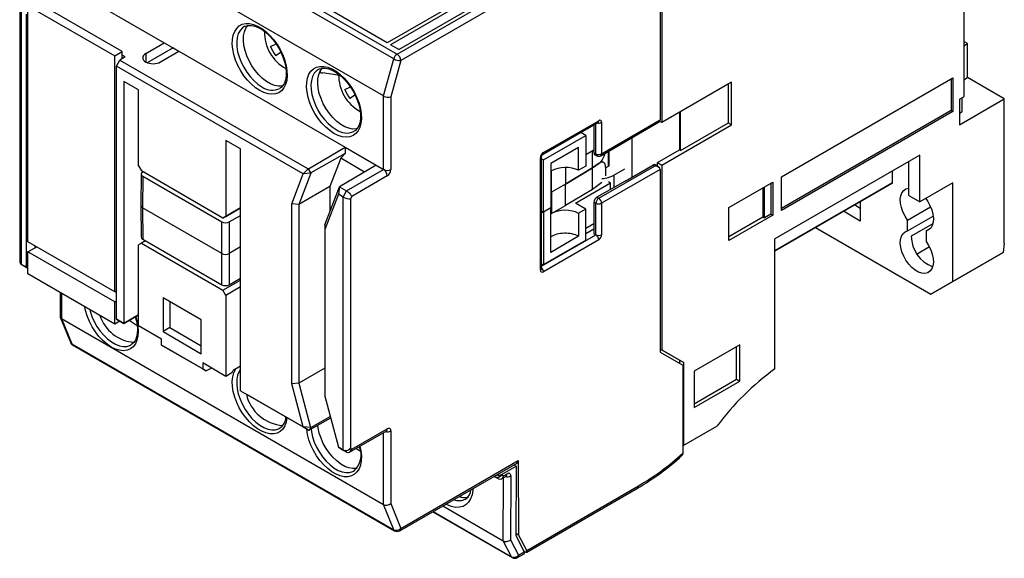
# Model space of a CAD drawing. Header units: millimetres. Extents: x 0 to 1397, y 0 to 1080.
# Tile 13 of 15: x 732 to 1048, y 650 to 823. Entities that reach past the tile are written whole.
import ezdxf

# ---------------------------------------------------------------- set-up
doc = ezdxf.new("R2010")
doc.units = ezdxf.units.MM
doc.header["$LTSCALE"] = 5

msp = doc.modelspace()

# ---------------------------------------------------------------- linework, layer by layer
for p, q in [((1034.88, 879.19), (1034.88, 798.08)), ((852.04, 810.18), (748.81, 869.78)), ((749.91, 871.3), (853.15, 811.7)), ((848.8, 798.3), (745.56, 857.9)), ((937.54, 849.26), (937.54, 790.68)), ((938.01, 849.05), (938.01, 789.79)), ((745.56, 834.35), (778.44, 815.37)), ((880.14, 832.73), (849.97, 815.31)), ((881.17, 832.14), (851, 814.72)), ((853.67, 813.18), (883.84, 830.6)), ((891.95, 831.38), (854.33, 809.66)), ((734.77, 827.24), (762.59, 811.19)), ((734.77, 751.58), (734.77, 827.24)), ((764.94, 812.55), (737.13, 828.61)), ((849.97, 815.31), (827.58, 828.24)), ((853.15, 811.7), (885.13, 830.16)), ((732.11, 826.02), (732.11, 745.25)), ((732.59, 825.51), (732.59, 744.4)), ((734.23, 824.57), (734.23, 743.46)), ((804.26, 820.63), (804.12, 820.56)), ((772.55, 811.94), (778.44, 815.37)), ((778.44, 815.37), (783.15, 812.65)), ((812.52, 814.14), (814.14, 814.92)), ((814.14, 814.92), (814.23, 815.14)), ((814.32, 815.01), (814.14, 814.92)), ((853.67, 813.18), (851, 814.72)), ((1036.06, 815.09), (1034.88, 815.77)), ((1034.88, 814.41), (1036.06, 815.09)), ((1036.06, 804.2), (1036.06, 815.09)), ((762.59, 811.19), (764.94, 812.55)), ((764.94, 810.23), (764.94, 812.55)), ((772.55, 811.94), (772.55, 809.2)), ((781.27, 813.74), (773.01, 808.98)), ((777.26, 809.21), (783.15, 812.65)), ((781.27, 813.74), (783.15, 812.65)), ((781.27, 813.74), (781.27, 813.74)), ((783.15, 812.65), (836.48, 781.87)), ((815.69, 812.22), (814.21, 811.21)), ((815.86, 812.33), (815.69, 812.22)), ((815.93, 812.2), (815.69, 812.22)), ((762.59, 735.52), (762.59, 811.19)), ((763.13, 807.88), (764.24, 809.82)), ((765.95, 810.82), (764.24, 809.82)), ((764.24, 809.82), (824.61, 774.97)), ((765.95, 810.82), (764.94, 811.4)), ((848.8, 798.3), (852.04, 810.18)), ((854.33, 809.66), (851.15, 798.05)), ((823.01, 773.31), (763.13, 807.88)), ((763.13, 726.77), (763.13, 807.88)), ((828.07, 806.89), (827.93, 806.82)), ((828.46, 806.33), (828.46, 805.79)), ((834.17, 804.98), (829.16, 805.69)), ((770.19, 800.27), (765.48, 802.99)), ((765.48, 802.99), (765.48, 725.42)), ((960.4, 802.71), (938.01, 789.79)), ((959.37, 789.7), (959.37, 802.12)), ((960.4, 789.1), (960.4, 802.71)), ((976.43, 772.36), (1031.35, 804.07)), ((1030.77, 803.73), (1030.77, 793.65)), ((1031.35, 804.07), (1031.35, 793.32)), ((1034.88, 803.52), (1036.06, 804.2)), ((1047.85, 797.4), (1036.06, 804.2)), ((770.19, 775.91), (770.19, 800.27)), ((836.32, 800.4), (837.94, 801.18)), ((837.94, 801.18), (838.04, 801.4)), ((838.13, 801.27), (837.94, 801.18)), ((839.5, 798.48), (838.02, 797.47)), ((839.66, 798.59), (839.5, 798.48)), ((839.73, 798.46), (839.5, 798.48)), ((848.8, 774.76), (848.8, 798.3)), ((851.15, 798.05), (851.15, 774.76)), ((1033.47, 797.26), (1034.88, 798.08)), ((1033.47, 789.1), (1047.85, 797.4)), ((1033.47, 797.26), (1033.47, 789.1)), ((1034.3, 793.28), (1034.3, 797.74)), ((1047.85, 751.13), (1047.85, 797.4)), ((943.67, 793.05), (943.67, 781.08)), ((944.05, 780.85), (944.05, 793.27)), ((1030.77, 793.65), (976.43, 762.28)), ((1031.35, 793.32), (976.43, 761.61)), ((1030.77, 793.65), (1031.35, 793.32)), ((1033.47, 792.8), (1034.3, 793.28)), ((899.75, 779.54), (917.5, 789.78)), ((900.03, 780.15), (917.77, 790.39)), ((916.86, 779.76), (916.86, 789.41)), ((918.44, 779.16), (936.96, 789.86)), ((918.72, 779.78), (937.54, 790.64)), ((918.72, 789.85), (918.72, 779.78)), ((938.01, 789.79), (937.34, 790.17)), ((944.05, 780.85), (959.37, 789.7)), ((959.37, 789.7), (960.4, 789.1)), ((913.62, 785.69), (912.03, 786.62)), ((916.22, 789.05), (916.22, 780.08)), ((938.01, 776.18), (960.4, 789.1)), ((802.95, 781.35), (798.24, 784.08)), ((798.24, 784.08), (798.24, 759.72)), ((900.03, 777.84), (913.62, 785.69)), ((913.62, 785.69), (913.62, 775.8)), ((928.46, 772.28), (928.46, 784.95)), ((802.95, 703.78), (802.95, 781.35)), ((824.76, 774.96), (836.48, 781.87)), ((836.48, 779.88), (825.51, 773.65)), ((835.08, 778.32), (836.48, 779.88)), ((836.48, 781.87), (846.44, 776.12)), ((836.48, 781.87), (836.48, 779.88)), ((911.34, 781.83), (902.38, 776.66)), ((911.34, 774.48), (911.34, 781.83)), ((913.62, 779.57), (916.22, 781.08)), ((915.78, 775.23), (915.78, 780.82)), ((916.22, 780.08), (916.86, 779.76)), ((920.88, 775.76), (920.88, 780.57)), ((921.17, 776.17), (921.17, 780.74)), ((936.6, 776.99), (943.67, 781.08)), ((944.05, 780.85), (943.67, 781.08)), ((835.08, 778.32), (831.58, 769.24)), ((842.7, 773.92), (835.08, 778.32)), ((899.08, 742.51), (899.08, 778.51)), ((899.48, 743.05), (899.48, 779.06)), ((900.03, 777.84), (899.48, 778.16)), ((900.03, 761.05), (900.03, 777.84)), ((917.89, 776.73), (915.78, 775.23)), ((915.78, 775.23), (917.89, 776.73)), ((916.53, 779.45), (917.18, 779.13)), ((919.38, 777), (918.63, 777.43)), ((936.6, 775.76), (936.6, 776.99)), ((936.6, 776.99), (938.01, 776.18)), ((1020.74, 779.3), (974.31, 752.49)), ((1017.21, 766.37), (1017.21, 777.26)), ((1020.74, 764.33), (1020.74, 779.3)), ((770.19, 775.91), (771.13, 774.28)), ((797.3, 759.17), (771.13, 774.28)), ((771.65, 773.98), (771.58, 773.93)), ((824.61, 774.97), (823.01, 773.31)), ((824.76, 774.96), (824.61, 774.97)), ((825.51, 773.65), (824.76, 774.96)), ((825.43, 773.55), (825.51, 773.65)), ((846.44, 776.12), (834.64, 769.18)), ((836.95, 767.85), (848.8, 774.76)), ((846.44, 776.12), (848.8, 774.76)), ((902.38, 776.66), (902.38, 762.42)), ((902.62, 767.45), (902.62, 774.3)), ((907.1, 775.39), (907.1, 770.04)), ((915.78, 775.23), (907.1, 770.04)), ((907.1, 770.04), (915.78, 775.23)), ((913.62, 775.8), (911.34, 774.48)), ((915.78, 768.38), (915.78, 775.23)), ((917.81, 765.52), (935.69, 775.85)), ((937.54, 774.78), (918.72, 763.91)), ((920, 775.25), (920.88, 775.76)), ((920, 775.51), (920, 772.72)), ((922.64, 772.94), (926.11, 774.95)), ((926.29, 771.03), (935.18, 776.16)), ((935.69, 775.85), (935.18, 776.16)), ((937.03, 775.49), (935.86, 776.22)), ((937.54, 774.74), (937.54, 716.16)), ((938.01, 776.18), (938.01, 716.91)), ((1012.02, 770.45), (1012.02, 774.26)), ((771.09, 773.26), (771, 763.19)), ((771.58, 772.57), (771.49, 762.5)), ((771.58, 772.57), (796.94, 757.93)), ((819.33, 763.76), (823.01, 773.31)), ((825.43, 773.55), (821.57, 763.53)), ((825.43, 773.55), (823.01, 773.31)), ((849.98, 772.72), (838.62, 766.09)), ((910.35, 763.96), (921.59, 770.45)), ((918.79, 770.52), (915.78, 768.38)), ((926.29, 771.03), (917.18, 765.89)), ((920.87, 770.88), (921.59, 770.45)), ((921.59, 768.38), (921.59, 770.45)), ((922.64, 772.94), (922.64, 768.97)), ((959.46, 762.57), (973.6, 770.73)), ((973.6, 770.73), (973.6, 760.12)), ((974.31, 748.68), (1012.02, 770.45)), ((976.43, 761.61), (976.43, 772.36)), ((1012.02, 770.45), (1002.59, 765.01)), ((1031.35, 770.45), (1020.74, 764.33)), ((1031.35, 738.88), (1031.35, 770.45)), ((831.58, 769.24), (821.57, 763.53)), ((829.94, 756.99), (834.64, 769.18)), ((831.58, 769.24), (831.58, 761.25)), ((834.64, 769.18), (834.3, 766.8)), ((834.64, 769.18), (836.95, 767.85)), ((835.83, 765.91), (836.95, 767.85)), ((902.38, 767.31), (902.62, 767.45)), ((902.62, 767.45), (902.38, 767.31)), ((907.1, 770.04), (902.62, 767.45)), ((907.1, 770.04), (902.62, 767.45)), ((902.62, 767.45), (902.62, 760.6)), ((907.1, 763.18), (907.1, 770.04)), ((915.78, 768.38), (907.1, 763.18)), ((970.45, 768.91), (970.45, 759.48)), ((970.9, 759.22), (970.9, 769.17)), ((973.02, 770.4), (973.02, 760.45)), ((834.3, 766.8), (829.94, 755.48)), ((835.83, 765.91), (834.3, 766.8)), ((835.83, 684.8), (835.83, 765.91)), ((838.62, 766.09), (838.19, 765.35)), ((838.19, 765.35), (838.19, 685.37)), ((916.86, 763.89), (916.22, 764.26)), ((916.22, 764.26), (916.22, 754.19)), ((917.18, 765.89), (917.81, 765.52)), ((1002.59, 765.01), (974.31, 748.68)), ((1001.65, 764.46), (1001.65, 758.2)), ((1017.21, 766.37), (1020.74, 764.33)), ((771, 763.18), (771.09, 753.11)), ((796.94, 747.81), (771.49, 762.5)), ((771.49, 762.5), (771.58, 752.43)), ((802.95, 762.44), (797.3, 759.17)), ((798.24, 759.72), (802.95, 762.44)), ((802.95, 762.03), (802.6, 762.23)), ((821.57, 763.53), (819.33, 763.76)), ((819.33, 706), (819.33, 763.76)), ((821.57, 763.53), (821.57, 706.23)), ((900.03, 761.05), (899.48, 761.37)), ((899.48, 761.07), (900.03, 761.05)), ((902.38, 762.42), (900.03, 761.05)), ((902.38, 762.42), (900.03, 761.05)), ((900.03, 761.05), (900.03, 744.27)), ((902.38, 748.17), (902.38, 762.42)), ((902.62, 760.6), (907.1, 763.18)), ((913.62, 762.01), (910.35, 763.96)), ((913.62, 762.01), (911.34, 760.69)), ((913.62, 752.12), (913.62, 762.01)), ((916.86, 753.82), (916.86, 763.89)), ((918.72, 763.91), (918.72, 753.84)), ((959.46, 751.95), (959.46, 762.57)), ((1001.65, 758.2), (996.23, 761.33)), ((1001.65, 762.28), (999.76, 763.37)), ((1016.85, 758.49), (1024.21, 762.73)), ((796.94, 747.81), (796.94, 757.93)), ((797.3, 759.17), (798.24, 759.72)), ((799.3, 757.93), (802.95, 760.04)), ((799.3, 757.93), (799.3, 747.81)), ((911.34, 760.69), (911.34, 753.34)), ((973.6, 760.12), (959.46, 751.95)), ((970.45, 759.48), (959.46, 753.14)), ((970.45, 759.48), (970.9, 759.22)), ((973.02, 760.45), (970.9, 759.22)), ((973.02, 760.45), (973.6, 760.12)), ((1016.85, 755.06), (1025.04, 759.79)), ((1016.85, 755.06), (1016.85, 758.49)), ((829.94, 756.99), (829.94, 755.48)), ((829.94, 755.48), (829.94, 702.04)), ((913.62, 755.9), (916.22, 757.41)), ((913.62, 754.24), (916.22, 755.75)), ((987.27, 756.16), (1024.28, 734.8)), ((1024.92, 757.35), (1018.03, 753.37)), ((1022.74, 755.08), (1024.21, 755.93)), ((1022.74, 755.08), (1022.74, 751.66)), ((762.59, 735.52), (734.77, 751.58)), ((772.47, 751.91), (771.13, 751.14)), ((771.58, 752.43), (796.94, 737.79)), ((899.48, 743.78), (916.86, 753.82)), ((917.77, 752.21), (900.03, 741.96)), ((900.03, 744.27), (913.62, 752.12)), ((911.34, 753.34), (902.38, 748.17)), ((916.22, 754.19), (916.86, 753.82)), ((974.31, 710.83), (974.31, 752.49)), ((734.77, 748.33), (737.58, 749.96)), ((762.59, 732.28), (734.77, 748.33)), ((734.77, 741.26), (734.77, 748.33)), ((737.07, 749.66), (737.07, 750.25)), ((771.13, 751.14), (770.19, 750.6)), ((770.19, 724.62), (770.19, 750.6)), ((771.13, 751.14), (797.3, 736.04)), ((802.95, 749.92), (799.3, 747.81)), ((1023.83, 749.92), (1019.89, 747.64)), ((1047.85, 751.13), (1047.43, 748.16)), ((796.94, 737.79), (796.94, 747.81)), ((799.3, 747.81), (799.3, 737.79)), ((1031.35, 738.88), (1047.43, 748.16)), ((1047.43, 748.16), (1039.11, 743.36)), ((732.59, 744.4), (734.23, 743.46)), ((732.59, 744.4), (733.71, 743.75)), ((734.77, 743.14), (733.71, 743.75)), ((734.23, 743.46), (734.77, 743.14)), ((900.03, 744.27), (899.48, 744.28)), ((1039.11, 743.36), (1024.28, 734.8)), ((762.59, 725.2), (734.77, 741.26)), ((797.3, 736.04), (802.95, 739.3)), ((799.3, 737.79), (802.95, 739.9)), ((1024.28, 734.8), (1031.35, 738.88)), ((762.59, 735.52), (763.13, 735.84)), ((798.24, 734.4), (797.3, 736.04)), ((802.95, 737.12), (798.24, 734.4)), ((745.07, 735.31), (745.07, 727.73)), ((745.56, 735.03), (745.56, 726.98)), ((762.59, 732.28), (763.13, 732.59)), ((790.34, 726.58), (778.09, 733.65)), ((778.09, 733.65), (778.09, 722.77)), ((798.24, 734.4), (798.24, 708.43)), ((762.59, 725.2), (762.59, 732.28)), ((780.3, 732.37), (780.3, 724.05)), ((745.12, 727.45), (748.36, 719.35)), ((745.56, 726.98), (848.8, 667.38)), ((745.56, 726.98), (748.81, 718.85)), ((763.13, 726.77), (765.48, 725.42)), ((764.24, 726.13), (763.13, 726.77)), ((765.48, 725.42), (770.19, 728.14)), ((770.19, 728.14), (765.48, 725.42)), ((790.34, 715.69), (790.34, 726.58)), ((764.22, 726.14), (762.59, 725.2)), ((765.48, 725.42), (764.24, 726.13)), ((765.48, 725.42), (765.48, 725.42)), ((777.63, 720.32), (770.19, 724.62)), ((780.3, 724.05), (778.09, 722.77)), ((780.3, 724.05), (790.34, 718.25)), ((777.63, 718.4), (777.63, 720.32)), ((778.09, 722.77), (790.34, 715.69)), ((748.81, 718.85), (852.04, 659.25)), ((749.08, 718.52), (852.31, 658.92)), ((767.69, 718.45), (767.87, 718.55)), ((777.63, 718.4), (790.8, 710.8)), ((778.74, 717.76), (777.63, 718.4)), ((791.92, 710.15), (778.74, 717.76)), ((943.67, 713.64), (937.54, 717.18)), ((937.54, 717.18), (938.01, 716.91)), ((938.01, 716.91), (945.08, 712.83)), ((962.99, 718.54), (948.38, 710.1)), ((961.96, 707.5), (961.96, 717.95)), ((962.99, 706.9), (962.99, 718.54)), ((937.54, 716.16), (944.73, 712.01)), ((943.67, 713.64), (943.67, 712.62)), ((943.67, 713.64), (945.08, 712.83)), ((798.24, 708.43), (790.8, 712.72)), ((790.8, 712.72), (790.8, 710.8)), ((790.8, 710.8), (791.92, 710.15)), ((793.6, 711.1), (791.92, 710.15)), ((802.95, 711.68), (800.59, 710.32)), ((829.94, 711.02), (821.57, 706.23)), ((944.73, 712.01), (944.73, 683.75)), ((945.08, 686.36), (945.08, 712.83)), ((800.13, 709.51), (798.24, 708.43)), ((800.13, 709.51), (800.59, 710.32)), ((948.38, 710.1), (948.38, 698.47)), ((948.38, 699.66), (961.96, 707.5)), ((961.96, 707.5), (962.99, 706.9)), ((821.57, 706.23), (819.33, 706)), ((823.01, 692.2), (819.33, 706)), ((821.57, 706.23), (825.34, 692.07)), ((948.38, 698.47), (962.99, 706.9)), ((802.95, 703.78), (823.01, 692.2)), ((802.95, 703.78), (805.18, 702.49)), ((824.85, 691.14), (805.18, 702.49)), ((829.94, 702.04), (834.3, 685.69)), ((831.8, 695.05), (824.98, 691.14)), ((825.43, 691.99), (831.65, 695.61)), ((815.42, 691.77), (815.57, 691.86)), ((825.34, 692.07), (823.01, 692.2)), ((823.01, 692.2), (824.85, 691.14)), ((825.43, 691.99), (824.98, 691.14)), ((825.43, 691.99), (825.34, 692.07)), ((838.62, 685.12), (849.98, 691.61)), ((945.08, 686.36), (955.68, 692.47)), ((824.85, 691.14), (824.98, 691.14)), ((837.92, 684.15), (849.63, 690.84)), ((848.8, 667.38), (848.8, 690.37)), ((851.15, 690.92), (851.15, 667.63)), ((834.3, 685.69), (835.83, 684.8)), ((834.64, 685.49), (834.3, 685.69)), ((836.95, 684.16), (834.64, 685.49)), ((838.19, 685.37), (838.62, 685.12)), ((944.73, 686.56), (945.08, 686.36)), ((836.95, 684.16), (835.83, 684.8)), ((853.98, 658.92), (891.61, 680.64)), ((854.33, 659.69), (891.95, 681.41)), ((886.78, 677.07), (891.26, 679.63)), ((890.55, 680.04), (891.26, 679.63)), ((891.26, 679.63), (891.16, 657.39)), ((891.95, 681.41), (892.06, 657.61)), ((839.22, 678.03), (839.37, 678.12)), ((885.6, 675.57), (884.2, 676.37)), ((884.21, 676.38), (884.42, 676.26)), ((884.42, 676.26), (884.42, 676.5)), ((885.6, 675.57), (884.42, 676.26)), ((886.57, 675.56), (888.08, 676.43)), ((886.78, 677.07), (886.78, 676.81)), ((886.78, 676.81), (887.27, 676.53)), ((887.15, 655.72), (887.24, 675.95)), ((887.27, 676.53), (888.43, 677.19)), ((889.6, 676.5), (889.51, 656.02)), ((894.68, 652.63), (930.58, 673.36)), ((894.72, 652.09), (930.24, 672.6)), ((873.2, 670.02), (873.86, 669.63)), ((852.04, 659.25), (848.8, 667.38)), ((851.15, 667.63), (854.33, 659.69)), ((867.8, 666.9), (887.15, 655.72)), ((875.13, 669.11), (875.22, 669.16)), ((864.57, 665.04), (890.05, 650.33)), ((864.67, 665.1), (889.81, 650.59)), ((891.16, 658.13), (892.06, 657.61)), ((891.16, 657.39), (893.88, 652.13)), ((894.68, 652.63), (892.06, 657.61)), ((889.81, 650.59), (887.15, 655.72)), ((889.51, 656.02), (892.06, 651.09)), ((891.71, 650.33), (893.92, 651.59)), ((892.06, 651.09), (893.88, 652.13)), ((893.71, 652.47), (894.05, 652.27))]:
    msp.add_line(p, q)
at = {"flags": 128}
for points in [[(809.08, 800.04), (807.74, 800.94), (806.42, 802.05), (805.18, 803.35), (804.02, 804.81), (802.98, 806.4), (802.08, 808.08), (801.35, 809.81), (800.8, 811.55), (800.44, 813.26), (800.29, 814.89), (800.34, 816.42), (800.59, 817.8), (801.05, 819), (801.69, 819.99), (802.51, 820.76), (803.48, 821.28), (804.58, 821.54), (805.79, 821.53), (807.07, 821.26), (808.41, 820.73), (809.75, 819.95), (811.09, 818.94), (812.37, 817.73), (813.58, 816.34), (814.68, 814.81), (815.65, 813.17), (816.47, 811.46), (817.11, 809.73), (817.57, 808), (817.82, 806.32), (817.87, 804.74), (817.72, 803.28), (817.36, 801.99), (816.81, 800.89), (816.08, 800), (815.18, 799.36), (814.14, 798.97), (812.99, 798.84), (811.74, 798.98), (810.42, 799.38), (809.08, 800.04)], [(816.48, 801.54), (816.21, 801.49), (815.07, 801.46), (813.84, 801.69), (812.56, 802.19), (811.26, 802.94), (809.98, 803.92), (808.75, 805.1), (807.6, 806.46), (806.57, 807.96), (805.67, 809.56), (804.93, 811.21), (804.38, 812.89), (804.01, 814.53), (803.86, 816.11), (803.91, 817.58), (804.17, 818.89), (804.63, 820.03), (805.28, 820.95), (805.36, 821.04)], [(804.25, 820.6), (804.45, 820.71), (805.37, 820.95), (806.39, 820.94), (807.49, 820.71), (808.63, 820.26), (809.81, 819.59), (810.98, 818.72), (812.14, 817.67), (813.25, 816.45), (814.27, 815.09), (815.19, 813.63), (815.98, 812.09), (816.63, 810.52), (817.12, 808.95), (817.44, 807.43), (817.58, 805.98), (817.55, 804.65), (817.36, 803.47), (817.01, 802.46), (816.54, 801.63), (815.94, 801), (815.56, 800.76)], [(804.12, 820.56), (803.51, 820.14), (802.77, 819.32), (802.21, 818.29), (801.84, 817.05), (801.69, 815.65), (801.74, 814.12), (802, 812.49), (802.46, 810.82), (803.11, 809.14), (803.94, 807.5), (804.91, 805.94), (806.01, 804.5), (807.21, 803.22), (808.48, 802.13), (809.77, 801.26)], [(832.89, 786.3), (831.54, 787.19), (830.23, 788.3), (828.98, 789.61), (827.82, 791.07), (826.78, 792.66), (825.89, 794.34), (825.15, 796.07), (824.6, 797.81), (824.25, 799.51), (824.09, 801.15), (824.14, 802.67), (824.4, 804.05), (824.86, 805.25), (825.5, 806.25), (826.32, 807.02), (827.29, 807.53), (828.39, 807.79), (829.6, 807.79), (830.88, 807.51), (832.21, 806.98), (833.56, 806.21), (834.89, 805.2), (836.18, 803.99), (837.38, 802.6), (838.49, 801.07), (839.46, 799.43), (840.27, 797.72), (840.92, 795.98), (841.37, 794.26), (841.63, 792.58), (841.68, 791), (841.53, 789.54), (841.17, 788.24), (840.62, 787.14), (839.89, 786.26), (838.99, 785.62), (837.95, 785.23), (836.79, 785.1), (835.54, 785.24), (834.23, 785.64), (832.89, 786.3)], [(827.93, 806.82), (827.31, 806.39), (826.57, 805.58), (826.01, 804.55), (825.65, 803.31), (825.49, 801.91), (825.55, 800.37), (825.81, 798.75), (826.27, 797.08), (826.92, 795.4), (827.74, 793.76), (828.72, 792.2), (829.82, 790.76), (831.02, 789.48), (832.28, 788.39), (833.58, 787.52)], [(840.29, 787.79), (840.02, 787.75), (838.87, 787.71), (837.64, 787.95), (836.36, 788.45), (835.07, 789.2), (833.79, 790.17), (832.56, 791.36), (831.41, 792.72), (830.37, 794.21), (829.47, 795.81), (828.74, 797.47), (828.18, 799.14), (827.82, 800.79), (827.66, 802.37), (827.72, 803.83), (827.98, 805.15), (828.44, 806.28), (829.08, 807.21), (829.17, 807.3)], [(828.05, 806.85), (828.25, 806.97), (829.17, 807.2), (830.2, 807.2), (831.29, 806.97), (832.44, 806.51), (833.61, 805.85), (834.79, 804.98), (835.95, 803.92), (837.05, 802.7), (838.08, 801.35), (839, 799.88), (839.79, 798.35), (840.44, 796.78), (840.92, 795.21), (841.24, 793.68), (841.38, 792.24), (841.36, 790.91), (841.16, 789.72), (840.82, 788.71), (840.34, 787.89), (839.74, 787.25), (839.37, 787.02)], [(1016.85, 758.49), (1016.02, 759.76), (1015.34, 761.13), (1014.85, 762.52), (1014.57, 763.89), (1014.5, 765.18), (1014.65, 766.33), (1015.02, 767.29), (1015.58, 768.03), (1016.32, 768.51), (1017.21, 768.72)], [(1022.63, 765.42), (1023.27, 764.5), (1024.01, 763.16), (1024.58, 761.77), (1024.94, 760.38), (1025.1, 759.06), (1025.03, 757.85), (1024.74, 756.81), (1024.25, 755.98), (1023.58, 755.4), (1022.74, 755.08)], [(1022.74, 751.66), (1023.58, 750.38), (1024.25, 749.02), (1024.74, 747.62), (1025.03, 746.25), (1025.1, 744.97), (1024.94, 743.82), (1024.58, 742.86), (1024.01, 742.12), (1023.27, 741.64), (1022.39, 741.43), (1021.4, 741.51), (1020.34, 741.86), (1019.26, 742.49), (1018.2, 743.35), (1017.21, 744.42), (1016.32, 745.65), (1015.58, 746.99), (1015.02, 748.38), (1014.65, 749.76), (1014.5, 751.09), (1014.57, 752.29), (1014.85, 753.33), (1015.34, 754.16), (1016.02, 754.75), (1016.85, 755.06)], [(769.31, 727.63), (769.72, 726.2), (770.04, 724.48), (770.15, 722.86), (770.04, 721.35), (769.72, 720), (769.2, 718.85), (768.49, 717.92), (767.6, 717.24), (766.57, 716.81), (765.41, 716.66), (764.15, 716.79), (762.83, 717.18), (761.47, 717.84), (760.11, 718.75), (758.79, 719.88), (757.53, 721.21), (756.37, 722.7), (755.33, 724.32), (754.45, 726.03), (753.74, 727.78), (753.22, 729.53), (752.97, 730.76)], [(754.58, 729.83), (754.71, 729.3), (755.26, 727.65), (755.99, 726.01), (756.88, 724.43), (757.9, 722.95), (759.04, 721.6), (760.26, 720.43), (761.52, 719.46), (762.8, 718.72), (764.07, 718.23), (765.29, 718), (766.42, 718.03), (767.45, 718.33), (767.69, 718.45)], [(769.12, 727.52), (769.44, 726.42), (769.73, 724.91), (769.85, 723.49), (769.79, 722.2), (769.58, 721.05), (769.21, 720.08), (768.72, 719.3), (768.1, 718.7), (767.71, 718.49)], [(817.83, 695.19), (817.82, 695.12), (817.57, 693.74), (817.11, 692.54), (816.47, 691.54), (815.65, 690.78), (814.68, 690.26), (813.58, 690), (812.37, 690.01), (811.09, 690.28), (809.75, 690.81), (808.41, 691.59), (807.07, 692.59), (805.79, 693.81), (804.58, 695.19), (803.48, 696.72), (802.51, 698.36), (801.69, 700.07), (801.05, 701.81), (800.59, 703.54), (800.34, 705.21), (800.29, 706.8), (800.44, 708.25), (800.8, 709.55), (801.35, 710.65), (801.46, 710.81)], [(802.95, 710.7), (802.46, 709.96), (802, 708.82), (801.74, 707.5), (801.69, 706.03), (801.84, 704.44), (802.21, 702.79), (802.77, 701.11), (803.51, 699.44), (804.41, 697.84), (805.45, 696.33), (806.6, 694.97), (807.84, 693.78), (809.12, 692.79), (810.43, 692.04), (811.71, 691.54), (812.95, 691.3), (814.1, 691.34), (815.14, 691.64), (815.42, 691.77)], [(841.22, 686.04), (841.53, 684.54), (841.68, 682.9), (841.63, 681.38), (841.37, 680), (840.92, 678.8), (840.27, 677.8), (839.46, 677.03), (838.49, 676.52), (837.38, 676.26), (836.18, 676.26), (834.89, 676.54), (833.56, 677.07), (832.21, 677.85), (830.88, 678.85), (829.6, 680.06), (828.39, 681.45), (827.29, 682.98), (826.32, 684.62), (825.5, 686.33), (824.86, 688.07), (824.4, 689.8), (824.14, 691.47), (824.14, 691.55)], [(840.31, 678.93), (840.02, 678.87), (838.87, 678.84), (837.64, 679.08), (836.36, 679.57), (835.07, 680.32), (833.79, 681.3), (832.56, 682.49), (831.41, 683.84), (830.37, 685.34), (829.47, 686.94), (828.74, 688.6), (828.18, 690.27), (827.82, 691.92), (827.72, 692.7)], [(825.55, 691.46), (825.65, 690.7), (826.01, 689.04), (826.57, 687.36), (827.31, 685.7), (828.21, 684.09), (829.26, 682.59), (830.41, 681.22), (831.64, 680.03), (832.93, 679.05), (834.23, 678.3), (835.52, 677.8), (836.75, 677.56), (837.91, 677.59), (838.95, 677.9), (839.22, 678.03)], [(841.28, 684.48), (840.71, 684.78), (839.92, 685.3)], [(944.73, 683.75), (944.66, 683.31), (944.46, 683.02)], [(877.42, 672.45), (877.39, 671.9), (877.16, 670.45), (876.72, 669.18), (876.08, 668.12), (875.25, 667.3), (874.27, 666.74), (873.15, 666.45), (871.91, 666.44), (870.59, 666.7), (869.23, 667.24), (868.78, 667.47)]]:
    msp.add_lwpolyline(points, dxfattribs=at)
for centre, radius, start, end in [((823.79, 818.69), 13.2, 178.5975, 241.3746), ((824.07, 818.86), 12.48, 202.2002, 217.7998), ((854.56, 809.51), 2.6, 122.8837, 165.1621), ((851.77, 809.54), 2.56, 2.6055, 57.3945), ((854.06, 813.75), 4.1, 240.5365, 273.7343), ((847.59, 804.95), 13.2, 178.5975, 241.3746), ((813.11, 805.82), 5.65, 233.8317, 295.9405), ((847.88, 805.11), 12.48, 202.2002, 217.7998), ((917.77, 791.68), 2.06, 256.9705, 297.3211), ((917.12, 790.32), 0.66, 305.1375, 6.1747), ((918.14, 789.94), 0.582, 350.786, 129.2033), ((836.91, 792.07), 5.65, 233.8317, 295.9405), ((901.13, 778.42), 2.05, 122.6055, 177.3945), ((899.37, 780.08), 0.659, 305.0247, 6.1849), ((898.82, 779.12), 0.659, 293.8106, 354.9723), ((900.07, 779.03), 0.599, 122.6088, 177.3978), ((917.77, 781.61), 2.06, 243.854, 297.3007), ((917.52, 779.69), 0.66, 174.2451, 238.6933), ((917.77, 780.32), 1.33, 243.4641, 299.9973), ((918.06, 779.7), 0.66, 305.1375, 6.1747), ((849.97, 777.03), 2.56, 242.6097, 297.3903), ((847.41, 772.59), 2.57, 2.9143, 57.4326), ((848.59, 774.87), 2.56, 302.7932, 357.3801), ((919.04, 763.72), 2.19, 124.4698, 175.5302), ((916.66, 763.81), 2.06, 2.6952, 56.15), ((917.77, 765.74), 2.06, 243.854, 297.3007), ((917.77, 755.67), 2.06, 243.854, 297.3007), ((915.72, 752.11), 2.06, 2.6952, 56.15), ((916.67, 753.93), 2.05, 302.6055, 357.3945), ((1028.51, 753.39), 10.48, 180.0866, 249.7024), ((898.82, 743.11), 0.66, 293.8208, 354.859), ((899.66, 742.41), 0.582, 170.786, 309.2033), ((897.97, 741.87), 2.06, 2.6752, 43.0292), ((769.63, 731.75), 12.41, 197.7753, 266.2403), ((774.19, 733.58), 9.87, 225.9632, 243.2407), ((749.91, 719.97), 1.67, 201.785, 240.0027), ((749.29, 719.73), 1, 202.4714, 241.1796), ((749.41, 719.07), 0.64, 200.0333, 238.8367), ((1026.19, 639.54), 88.17, 126.0469, 143.1039), ((817.44, 705.62), 12.98, 192.8913, 265.8564), ((813.27, 695.44), 4.22, 300.7154, 359.3544), ((849.16, 691.52), 0.828, 304.729, 5.9813), ((850.44, 691.04), 0.727, 350.7144, 128.7553), ((849.97, 693.22), 2.58, 256.9297, 297.299), ((834.82, 683.2), 6.77, 310.7399, 23.6977), ((886.75, 746.9), 86.1, 300.3432, 312.0963), ((887.75, 746.48), 84.74, 300.3658, 312.2527), ((885.61, 679.37), 2.59, 257.1684, 297.0083), ((888.43, 678.81), 2.59, 256.7887, 297.007), ((887.61, 677.11), 0.828, 304.729, 5.9813), ((888.88, 676.62), 0.728, 350.2686, 128.6815), ((929.79, 673.26), 0.799, 304.0564, 7.2558), ((874.72, 674.67), 5.12, 249.729, 284.5144), ((873.21, 672.17), 3.59, 303.2114, 357.8069), ((873.02, 673.25), 4.65, 248.4137, 297.1112), ((852.88, 661.06), 2, 245.18, 316.3819), ((852.65, 659.47), 0.64, 200.0333, 238.8367), ((853.15, 660.37), 1.67, 240.0027, 299.9973), ((853.51, 659.6), 0.822, 305.0133, 6.2988), ((890.6, 652.33), 1.91, 245.5972, 319.781), ((890.36, 650.86), 0.61, 206.1322, 239.4116), ((891.23, 651.01), 0.828, 304.729, 5.9813), ((890.88, 651.77), 1.67, 240.0027, 299.7368)]:
    msp.add_arc(centre, radius, start, end)
for centre, major_axis, ratio, start_param, end_param in [((774.9, 810.57), (3.33, 0.02), 0.580303, 2.353549, 3.924346), ((774.9, 810.57), (3.33, 0.02), 0.580303, 3.924346, 5.495142), ((822.21, 873.51), (80.62, -37.76), 0.71456, 5.108886, 5.117156), ((834.03, 806.37), (1.65, -0.77), 0.71456, 5.117156, 5.237787), ((849.97, 798.73), (1.66, -0.22), 0.466037, 3.989485, 5.560281), ((935.65, 790.64), (1.89, 0.03), 0.587367, 5.471215, 6.256694), ((936.6, 790.14), (0.67, 1.16), 0.577381, 5.46219, 5.497096), ((917.18, 780.62), (0.68, 1.15), 0.58295, 2.363105, 3.182843), ((917.89, 779.45), (1.43, 3.02), 0.514159, 3.884477, 5.128623), ((917.89, 774.01), (1.43, 3.02), 0.514159, 5.455273, 7.02607), ((772.76, 773.25), (1.67, 0), 0.577272, 2.356208, 3.926977), ((907.1, 771.76), (6.34, 0.05), 0.572227, 0.835152, 2.351907), ((920.17, 776.17), (1, -0.005), 0.580303, 5.500432, 6.28583), ((935.18, 775.07), (0.67, 1.16), 0.577381, 6.265719, 7.067893), ((935.65, 774.78), (1.89, -0.03), 0.56722, 0.025882, 1.561772), ((936.6, 774.2), (0.67, 1.16), 0.577381, 5.497096, 5.532003), ((917.92, 775.69), (6.67, -0.03), 0.580303, 4.844766, 5.500432), ((837.44, 766.77), (1.22, -1.21), 0.315849, 0.699196, 2.269993), ((837.01, 766.03), (1.66, -0.44), 0.317765, 4.011931, 5.582727), ((917.18, 764.8), (0.68, 1.15), 0.584835, 0.791953, 2.361531), ((772.66, 763.18), (1.67, 0), 0.577272, 3.136358, 3.926977), ((907.1, 757.96), (6.34, -0.05), 0.582304, 0.843878, 2.360634), ((798.12, 758.61), (1.67, 0), 0.577304, 3.927005, 5.497773), ((772.76, 753.11), (1.67, 0), 0.577272, 3.146828, 3.926977), ((907.1, 750.62), (6.34, -0.05), 0.582304, 0.843878, 2.414675), ((733.77, 745.64), (1.54, 0.89), 0.7174, 2.748951, 3.534349), ((798.12, 748.49), (1.67, 0), 0.577304, 3.927005, 5.497773), ((798.12, 738.47), (1.67, 0), 0.577304, 3.927005, 5.497773), ((746.74, 727.91), (1.65, 0.32), 0.668518, 3.01365, 3.799048), ((837.01, 686.05), (1.54, 0.89), 0.7174, 3.534349, 5.105146), ((837.44, 685.8), (0, 1.78), 0.718533, 2.750308, 4.321104), ((890.77, 682.09), (-0.84, 1.44), 0.574351, 3.139002, 3.924481), ((885.6, 677.5), (1.55, 0.88), 0.71629, 3.539353, 5.110149), ((886.09, 677.21), (0.01, 1.78), 0.718524, 2.75401, 4.324806), ((849.97, 668.31), (1.65, 0.32), 0.668518, 3.799048, 5.369844), ((888.33, 656.7), (1.65, 0.4), 0.681494, 3.763687, 5.334484), ((892.7, 652.81), (1.25, -1.2), 0.289539, 6.197681, 6.985793), ((893.5, 653.31), (1.25, -1.19), 0.285496, 5.413785, 6.984582)]:
    msp.add_ellipse(centre, major_axis=major_axis, ratio=ratio, start_param=start_param, end_param=end_param)

doc.saveas('drawing.dxf')
